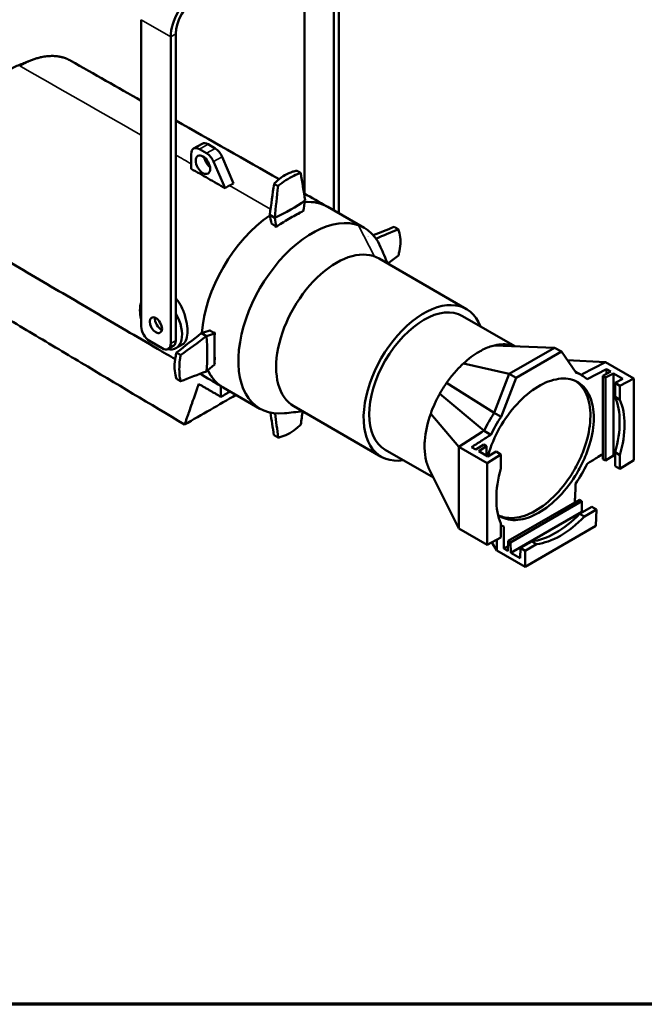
# Model space of a CAD drawing. Header units: millimetres. Extents: x 20 to 2980, y 20 to 2980.
# Tile 4 of 12: x 2099 to 2623, y 20 to 846. Entities that reach past the tile are written whole.
import ezdxf

# ---------------------------------------------------------------- set-up
doc = ezdxf.new("R2010")
doc.units = ezdxf.units.MM
for name, color, linetype, lineweight in [('Border (ISO)', 7, 'Continuous', 70), ('Visible (ISO)', 7, 'Continuous', 50), ('Visible Narrow (ISO)', 7, 'Continuous', 35)]:
    doc.layers.add(name, color=color, linetype=linetype, lineweight=lineweight)

# ---------------------------------------------------------------- blocks, each defined once
blk = doc.blocks.new('Borders Chauvet')
at = {"layer": 'Border (ISO)'}
blk.add_line((2980, 20), (20, 20), dxfattribs=at)

msp = doc.modelspace()

# ---------------------------------------------------------------- linework, layer by layer
at = {"layer": 'Visible (ISO)'}
for p, q in [((2337.67, 915.71), (2337.67, 699.87)), ((2362.42, 910.41), (2362.42, 685.75)), ((2366.66, 683.3), (2366.66, 912.86)), ((2200.85, 845.7), (2200.85, 588.5)), ((2225.6, 831.41), (2225.6, 574.21)), ((2229.84, 576.66), (2229.84, 833.86)), ((2244.81, 737.59), (2251.88, 741.68)), ((2249.81, 737.1), (2255.7, 733.69)), ((2256.88, 741.18), (2262.77, 737.78)), ((2242.74, 733.02), (2242.74, 720.66)), ((2261.58, 726.68), (2271.28, 704.35)), ((2268.65, 730.76), (2278.35, 708.43)), ((2357.2, 688.77), (2387.93, 671.03)), ((2312.81, 679.53), (2308.64, 682.03)), ((2333.68, 683.67), (2333.68, 683.27)), ((2313.31, 672.16), (2313.31, 672.71)), ((2313.88, 671.83), (2313.31, 672.16)), ((2313.88, 671.83), (2313.88, 672.36)), ((2366.66, 674.79), (2366.66, 674.79)), ((2400.31, 645.4), (2473.65, 603.06)), ((2514.04, 571.94), (2470.27, 597.21)), ((2251.27, 582.72), (2255.51, 580.18)), ((2261.62, 583.22), (2262.14, 583.52)), ((2262.14, 583.52), (2262.7, 583.2)), ((2262.18, 582.89), (2262.7, 583.2)), ((2207.92, 576.26), (2218.53, 570.13)), ((2227.77, 572.09), (2223.53, 569.64)), ((2235.75, 573.56), (2229.96, 570.21)), ((2547.53, 570.65), (2497.2, 572.6)), ((2509.5, 548.69), (2547.53, 570.65)), ((2512.84, 571.99), (2510.98, 572.75)), ((2553.27, 567.34), (2547.53, 570.65)), ((2515.24, 545.38), (2553.27, 567.34)), ((2553.27, 567.34), (2565.53, 549.61)), ((2262.7, 560.33), (2262.35, 560.13)), ((2509.5, 548.69), (2471.05, 557.44)), ((2590.2, 558.45), (2558.14, 560.29)), ((2570.55, 548.3), (2590.2, 558.45)), ((2613.9, 544.77), (2590.2, 558.45)), ((2496.82, 515.88), (2509.5, 548.69)), ((2502.55, 512.57), (2515.24, 545.38)), ((2515.24, 545.38), (2509.5, 548.69)), ((2570.27, 547.52), (2564.79, 550.68)), ((2574.74, 544.19), (2590.98, 552.58)), ((2594.52, 550.54), (2587.98, 546.97)), ((2587.98, 477.14), (2587.98, 546.97)), ((2587.98, 546.97), (2590.1, 545.74)), ((2590.1, 545.74), (2596.99, 549.11)), ((2590.1, 545.74), (2590.1, 475.92)), ((2590.98, 552.58), (2590.98, 548.61)), ((2590.98, 552.58), (2594.52, 550.54)), ((2596.99, 549.11), (2596.99, 480.1)), ((2596.99, 549.11), (2604.8, 544.61)), ((2264.9, 540.67), (2264.89, 540.68)), ((2267.56, 538.57), (2267.7, 529.42)), ((2269.7, 537.21), (2300.43, 519.47)), ((2496.82, 515.88), (2456.95, 541.14)), ((2604.8, 544.61), (2598.24, 541.04)), ((2598.24, 541.04), (2598.24, 529.31)), ((2598.24, 541.04), (2602.23, 538.74)), ((2613.9, 544.77), (2602.23, 538.74)), ((2602.23, 538.74), (2602.23, 527)), ((2613.9, 476.35), (2613.9, 544.77)), ((2318.23, 533.38), (2318.23, 533.38)), ((2320.65, 529.2), (2320.65, 529.2)), ((2488.35, 500.93), (2451.26, 532.08)), ((2602.23, 527), (2598.24, 529.31)), ((2328.81, 521.56), (2402.15, 479.22)), ((2467.16, 487.42), (2443.57, 515.3)), ((2502.55, 512.57), (2496.82, 515.88)), ((2467.16, 487.42), (2486.81, 499.95)), ((2494.09, 497.62), (2488.35, 500.93)), ((2467.16, 419), (2467.16, 487.42)), ((2490.86, 473.73), (2467.16, 487.42)), ((2481.39, 485.22), (2477.84, 487.26)), ((2488.28, 489.4), (2481.39, 485.22)), ((2483.85, 483.79), (2490.4, 488.18)), ((2490.4, 488.18), (2488.28, 489.4)), ((2490.4, 488.18), (2490.4, 480.02)), ((2445.85, 461.78), (2405.52, 485.07)), ((2491.63, 479.3), (2483.85, 483.79)), ((2490.86, 473.73), (2502.53, 481.17)), ((2498.53, 483.49), (2491.63, 479.3)), ((2502.53, 481.17), (2498.53, 483.49)), ((2502.53, 469.44), (2502.53, 481.17)), ((2596.99, 480.1), (2590.1, 475.92)), ((2598.24, 479.38), (2596.99, 480.1)), ((2598.24, 482.95), (2598.24, 471.22)), ((2598.24, 482.95), (2602.23, 480.65)), ((2602.23, 480.65), (2602.23, 468.91)), ((2490.86, 473.73), (2490.86, 405.32)), ((2590.1, 475.92), (2587.98, 477.14)), ((2602.23, 468.91), (2598.24, 471.22)), ((2613.9, 476.35), (2602.23, 468.91)), ((2467.16, 419), (2442.37, 468.77)), ((2568.38, 443.16), (2508.52, 408.6)), ((2510.61, 407.39), (2570.46, 441.95)), ((2568.38, 443.16), (2570.46, 441.95)), ((2570.46, 441.95), (2570.27, 433.04)), ((2510.8, 398.71), (2570.27, 433.04)), ((2578.63, 437.24), (2568.47, 431.37)), ((2572.45, 429.07), (2568.47, 431.37)), ((2570.27, 433.04), (2570.82, 432.73)), ((2582.62, 434.94), (2572.45, 429.07)), ((2578.63, 437.24), (2582.62, 434.94)), ((2582.62, 434.94), (2582, 421.11)), ((2502.53, 411.35), (2502.53, 423.08)), ((2522.76, 386.9), (2582, 421.11)), ((2490.86, 405.32), (2467.16, 419)), ((2490.86, 405.32), (2502.53, 411.35)), ((2499.05, 400.59), (2494.72, 407.31)), ((2499.05, 400.59), (2499.05, 409.55)), ((2508.52, 408.6), (2508.32, 400.14)), ((2510.61, 407.39), (2508.52, 408.6)), ((2510.8, 398.71), (2510.61, 407.39)), ((2528.32, 408.19), (2518.77, 402.68)), ((2532.31, 405.89), (2522.76, 400.38)), ((2528.32, 408.19), (2532.31, 405.89)), ((2522.76, 386.9), (2499.05, 400.59)), ((2504.79, 402.18), (2508.42, 404.27)), ((2508.32, 400.14), (2504.79, 402.18)), ((2518.58, 394.22), (2510.8, 398.71)), ((2518.77, 402.68), (2518.58, 394.22)), ((2522.76, 400.38), (2518.77, 402.68)), ((2522.76, 400.38), (2522.76, 386.9))]:
    msp.add_line(p, q, dxfattribs=at)
for centre, major_axis, ratio, start_param, end_param in [((2246.81, 843.66), (-15, -25.98), 0.57735, 3.926991, 5.497787), ((2246.81, 843.66), (12, 20.78), 0.57735, 0.785398, 2.356194), ((2249.81, 728.93), (-5, 8.66), 0.57735, 5.497787, 7.068583), ((2256.88, 733.02), (-5, 8.66), 0.57735, 5.497787, 6.283185), ((2262.77, 729.61), (5, -8.66), 0.57735, 1.375338, 2.356194), ((2259.71, 728.12), (4.25, -7.36), 0.57735, 4.124098, 5.30068), ((2255.7, 725.53), (-5, 8.66), 0.57735, 4.516931, 5.497787), ((2239.31, 670.3), (130.41, -843.23), 0.118918, 1.580785, 1.608031), ((2407.61, 509.75), (-113.58, -976.59), 0.121848, 4.522084, 4.549247), ((2183.23, 606.84), (-114.52, -984.65), 0.121848, 1.658854, 1.685985), ((2211.38, 752.83), (-162.5, 0), 0.57735, 2.24487, 2.46686), ((2231.97, 796.14), (110.18, 737.6), 0.162221, 4.585766, 4.598038), ((2189.85, 533.64), (115.22, 771.36), 0.162221, 4.946266, 4.946268), ((2313.45, 612.99), (43.75, 75.78), 0.57735, 6.283185, 6.660059), ((2313.45, 612.99), (43.75, 75.78), 0.57735, 0.861421, 2.279075), ((2344.18, 595.25), (43.75, 75.78), 0.57735, 5.880581, 9.827977), ((2457.07, 428.22), (-138.89, 634.51), 0.154749, 1.125668, 1.12567), ((2414.94, 643.78), (-132.82, 606.74), 0.154749, 1.473898, 1.48605), ((2190.66, 796.89), (-133.64, 610.5), 0.154749, 4.472962, 4.485206), ((2240.79, 1074.52), (-119.62, -1028.5), 0.121848, 1.190842, 1.190843), ((2323.78, 607.03), (-43.75, -75.78), 0.57735, 3.7663, 3.822028), ((2323.78, 607.03), (-43.75, -75.78), 0.57735, 4.058805, 4.087681), ((2354.29, 670.97), (-3.63, 6.28), 0.57735, 1.423649, 1.423822), ((2350.05, 668.52), (3.63, -6.28), 0.57735, 1.664001, 1.664024), ((2420.17, 565.88), (-795.46, -308.68), 0.118918, 4.675237, 4.697556), ((2168.12, 679.45), (-802.03, -311.23), 0.118918, 1.814625, 1.839138), ((2350.04, 668.41), (3.62, -6.28), 0.57735, 4.514776, 4.515042), ((2350.05, 668.52), (-3.63, 6.28), 0.57735, 1.385947, 1.386213), ((2326.55, 454.72), (610.41, 485.46), 0.162221, 1.336917, 1.336919), ((2364.56, 583.48), (35.75, 61.92), 0.57735, 0, 3.141593), ((2196.98, 631.36), (-788.96, -586.66), 0.121848, 1.749666, 1.761184), ((2437.9, 541.14), (-35.75, -61.92), 0.57735, 2.703556, 6.721222), ((2217.46, 591.86), (12.5, -21.65), 0.57735, 3.577369, 4.276612), ((2437.9, 541.14), (-32.37, -56.07), 0.57735, 3.141593, 6.283185), ((2217.47, 591.97), (-3.62, 6.28), 0.57735, 0.625117, 2.516476), ((2217.46, 591.86), (-3.62, 6.28), 0.57735, 0.605364, 0.686656), ((2217.46, 591.86), (12.5, -21.65), 0.57735, 5.804554, 7.863285), ((2207.92, 584.42), (5, -8.66), 0.57735, 3.926991, 5.497787), ((2478.79, 598.86), (799.49, 589.07), 0.125197, 1.766135, 1.793184), ((2226.75, 711.92), (792.94, 584.24), 0.125197, 4.629282, 4.656528), ((2317.67, 497.54), (-591.35, -191.43), 0.163563, 4.759738, 4.771863), ((2100.56, 316.32), (835.09, 615.3), 0.125197, 1.298123, 1.298124), ((2141.31, 631.46), (81.25, -140.73), 0.57735, 0.674074, 0.896064), ((2114.1, 638.69), (-587.71, -190.25), 0.163563, 1.760555, 1.772826), ((2320.36, 710.84), (-614.6, -198.96), 0.163563, 1.412325, 1.412326), ((2323.78, 607.03), (-43.75, -75.78), 0.57735, 5.337096, 5.365972), ((2218.53, 578.3), (5, -8.66), 0.57735, 5.497787, 7.068583), ((2222.77, 580.75), (5, -8.66), 0.57735, 0, 0.785398), ((2323.78, 607.03), (-43.75, -75.78), 0.57735, 5.60275, 5.658478), ((2092.8, 580.37), (-591.21, -464.7), 0.166407, 1.717128, 1.729372), ((2253.66, 664.95), (797.77, 313.39), 0.124882, 4.63854, 4.665671), ((1877.43, 511.89), (833.3, 327.35), 0.124882, 5.133681, 5.133683), ((2313.45, 612.99), (-43.75, -75.78), 0.57735, 5.907359, 6.040754), ((2313.45, 612.99), (-43.75, -75.78), 0.57735, 6.04409, 6.113843), ((2534.41, 485.42), (35.85, 62.1), 0.57735, 6.148996, 6.407873), ((2313.45, 612.99), (-43.75, -75.78), 0.57735, 6.114165, 6.166282), ((2313.45, 612.99), (-43.75, -75.78), 0.57735, 6.166422, 6.233161), ((2313.45, 612.99), (-43.75, -75.78), 0.57735, 6.233161, 6.283185), ((2323.78, 614.87), (-50, -86.6), 0.57735, 0.725389, 0.7254), ((2549.56, 476.67), (-36.69, -66.57), 0.563601, 1.962188, 2.727739), ((2552.38, 475.04), (-38, -65.82), 0.57735, 1.973419, 2.73897), ((2408.36, 575.63), (-127.48, 847.59), 0.124882, 1.622275, 1.644563), ((2184.43, 672.98), (-126.44, 840.64), 0.124882, 4.480662, 4.505222), ((2238.56, 737.56), (110.4, 986.91), 0.125197, 4.48992, 4.501304), ((2528.68, 488.73), (35.85, 62.1), 0.57735, 1.464877, 1.704985), ((2534.41, 485.42), (35.85, 62.1), 0.57735, 1.464877, 1.704985), ((2534.41, 485.42), (-35.85, -62.1), 0.577348, 1.436607, 1.704984), ((2552.38, 475.04), (38, 65.82), 0.57735, 1.973419, 2.73897), ((2549.7, 476.59), (-39.45, -64.97), 0.562044, 0.415045, 1.180596), ((2534.41, 485.42), (-35.85, -62.1), 0.57735, 0.105374, 0.161445), ((2552.38, 475.04), (-38, -65.82), 0.57735, 0.402623, 1.168174)]:
    msp.add_ellipse(centre, major_axis=major_axis, ratio=ratio, start_param=start_param, end_param=end_param, dxfattribs=at)
for centre, major_axis in [((2252.64, 724.04), (-4.25, 7.36)), ((2213.22, 589.52), (-3.62, 6.28))]:
    msp.add_ellipse(centre, major_axis=major_axis, ratio=0.57735, dxfattribs=at)
for points, knots in [([(2086.39, 801.64), (2088.27, 802.76), (2090.2, 803.81), (2093.63, 805.53), (2095.11, 806.22), (2098.14, 807.56), (2099.73, 808.21), (2101.91, 809.06), (2102.61, 809.33), (2103.99, 809.85), (2104.66, 810.1), (2105.58, 810.45), (2105.9, 810.57), (2106.39, 810.76), (2106.54, 810.82), (2106.63, 810.86), (2106.65, 810.86), (2106.65, 810.86)], [0, 0, 0, 0, 0.667815, 0.667815, 1.156602, 1.156602, 1.662637, 1.662637, 1.908885, 1.908885, 2.211795, 2.211795, 2.462529, 2.462529, 2.75974, 2.75974, 2.892241, 2.892241, 2.892241, 2.892241]), ([(2098.96, 806.99), (2099.35, 807.21), (2099.73, 807.43), (2100.12, 807.65), (2100.77, 808.01), (2101.41, 808.35), (2102.06, 808.69), (2102.18, 808.75), (2102.3, 808.81), (2102.42, 808.87), (2103.07, 809.21), (2103.71, 809.52), (2104.36, 809.83), (2105.01, 810.14), (2105.65, 810.43), (2106.3, 810.71), (2106.41, 810.76), (2106.52, 810.81), (2106.63, 810.86), (2107.63, 811.29), (2108.62, 811.69), (2109.61, 812.05), (2110.59, 812.42), (2111.57, 812.75), (2112.55, 813.06), (2113.12, 813.24), (2113.69, 813.41), (2114.26, 813.56), (2114.28, 813.57), (2114.29, 813.57), (2114.3, 813.57), (2115.3, 813.85), (2116.3, 814.09), (2117.28, 814.3), (2118.77, 814.62), (2120.23, 814.86), (2121.67, 815.02), (2121.75, 815.03), (2121.83, 815.04), (2121.91, 815.05), (2121.93, 815.05), (2121.95, 815.05), (2121.97, 815.05), (2122.34, 815.09), (2122.71, 815.12), (2123.08, 815.15), (2123.95, 815.22), (2124.81, 815.26), (2125.66, 815.27), (2126.51, 815.28), (2127.34, 815.26), (2128.17, 815.21), (2128.64, 815.19), (2129.11, 815.15), (2129.58, 815.11), (2129.6, 815.1), (2129.62, 815.1), (2129.64, 815.1), (2129.9, 815.07), (2130.17, 815.04), (2130.43, 815.01), (2131.46, 814.88), (2132.48, 814.71), (2133.47, 814.49), (2133.89, 814.4), (2134.3, 814.3), (2134.71, 814.2), (2134.93, 814.14), (2135.16, 814.07), (2135.39, 814.01), (2135.42, 814), (2135.45, 813.99), (2135.48, 813.98), (2135.51, 813.97), (2135.53, 813.97), (2135.56, 813.96), (2136.12, 813.79), (2136.68, 813.61), (2137.23, 813.41), (2137.26, 813.4), (2137.28, 813.4), (2137.31, 813.39), (2137.63, 813.27), (2137.95, 813.15), (2138.26, 813.02), (2138.42, 812.96), (2138.58, 812.89), (2138.74, 812.82), (2138.9, 812.76), (2139.06, 812.69), (2139.22, 812.62), (2139.25, 812.61), (2139.27, 812.59), (2139.3, 812.58), (2139.92, 812.3), (2140.53, 812), (2141.14, 811.68), (2141.25, 811.62), (2141.35, 811.56), (2141.46, 811.5), (2141.57, 811.45), (2141.67, 811.39), (2141.77, 811.33)], [0.000002, 0.000002, 0.000002, 0.000002, 0.164706, 0.164706, 0.164706, 0.439308, 0.439308, 0.439308, 0.490221, 0.490221, 0.490221, 0.766141, 0.766141, 0.766141, 1.042508, 1.042508, 1.042508, 1.090205, 1.090205, 1.090205, 1.51761, 1.51761, 1.51761, 1.942856, 1.942856, 1.942856, 2.193672, 2.193672, 2.193672, 2.199344, 2.199344, 2.199344, 2.638939, 2.638939, 2.638939, 3.29926, 3.29926, 3.29926, 3.336326, 3.336326, 3.336326, 3.344848, 3.344848, 3.344848, 3.515798, 3.515798, 3.515798, 3.917197, 3.917197, 3.917197, 4.318065, 4.318065, 4.318065, 4.545526, 4.545526, 4.545526, 4.555992, 4.555992, 4.555992, 4.685554, 4.685554, 4.685554, 5.198647, 5.198647, 5.198647, 5.412209, 5.412209, 5.412209, 5.53281, 5.53281, 5.53281, 5.549388, 5.549388, 5.549388, 5.562185, 5.562185, 5.562185, 5.863571, 5.863571, 5.863571, 5.87665, 5.87665, 5.87665, 6.052741, 6.052741, 6.052741, 6.14193, 6.14193, 6.14193, 6.231917, 6.231917, 6.231917, 6.246046, 6.246046, 6.246046, 6.600602, 6.600602, 6.600602, 6.664684, 6.664684, 6.664684, 6.72651, 6.72651, 6.72651, 6.72651]), ([(2271.28, 704.35), (2266.52, 707.07), (2261.77, 709.78), (2252.25, 715.22), (2247.49, 717.94), (2242.74, 720.66)], [-4.036782, -4.036782, -4.036782, -4.036782, -2.018402, -2.018402, -0.000013, -0.000013, -0.000013, -0.000013]), ([(2312.25, 708.07), (2313.17, 709.02), (2314.11, 709.92), (2317.15, 712.58), (2319.29, 714.11), (2323.55, 716.57), (2325.8, 717.57), (2329.17, 718.61), (2330.26, 718.88), (2331.35, 719.08)], [-8.533009, -8.533009, -8.533009, -8.533009, -8.116203, -8.116203, -7.213423, -7.213423, -6.310643, -6.310643, -5.885131, -5.885131, -5.885131, -5.885131]), ([(2334.66, 717.18), (2333.74, 716.9), (2332.8, 716.57), (2329.77, 715.36), (2327.63, 714.3), (2323.37, 711.84), (2321.11, 710.36), (2317.74, 707.87), (2316.66, 707.03), (2315.57, 706.15)], [5.899158, 5.899158, 5.899158, 5.899158, 6.314405, 6.314405, 7.218001, 7.218001, 8.121597, 8.121597, 8.545551, 8.545551, 8.545551, 8.545551]), ([(2274.75, 706.55), (2274.16, 706.2), (2273.57, 705.85), (2272.42, 705.12), (2271.85, 704.74), (2271.28, 704.35)], [-0.5002321, -0.5002321, -0.5002321, -0.5002321, -0.2501608, -0.2501608, -0.0000176, -0.0000176, -0.0000176, -0.0000176]), ([(2278.35, 708.43), (2277.74, 708.14), (2277.13, 707.84), (2275.93, 707.21), (2275.34, 706.89), (2274.75, 706.55)], [0.0000177, 0.0000177, 0.0000177, 0.0000177, 0.2501906, 0.2501906, 0.5002318, 0.5002318, 0.5002318, 0.5002318]), ([(2314.14, 672.2), (2318.32, 674.86), (2322.33, 677.29), (2329.79, 681.6), (2333.38, 683.56), (2336.76, 685.27)], [-9.65861, -9.65861, -9.65861, -9.65861, -8.070361, -8.070361, -6.491862, -6.491862, -6.491862, -6.491862]), ([(2416.48, 647.98), (2416.84, 649.25), (2417.15, 650.51), (2417.93, 654.46), (2418.19, 657.09), (2418.19, 662.01), (2417.93, 664.46), (2417.14, 667.9), (2416.83, 668.97), (2416.45, 670.01)], [5.899158, 5.899158, 5.899158, 5.899158, 6.314405, 6.314405, 7.218001, 7.218001, 8.121597, 8.121597, 8.545551, 8.545551, 8.545551, 8.545551]), ([(2055.68, 662.82), (2060.09, 660.23), (2064.5, 657.64), (2073.33, 652.46), (2077.75, 649.87), (2090.99, 642.11), (2099.82, 636.93), (2126.3, 621.4), (2143.96, 611.05), (2179.28, 590.34), (2196.93, 579.99), (2219.49, 566.76), (2224.39, 563.89), (2229.29, 561.02)], [-29.963028, -29.963028, -29.963028, -29.963028, -28.090339, -28.090339, -26.21765, -26.21765, -22.472271, -22.472271, -14.981512, -14.981512, -7.490756, -7.490756, -5.412403, -5.412403, -5.412403, -5.412403]), ([(2235.75, 573.56), (2236.21, 573.82), (2236.63, 574.16), (2238.06, 575.71), (2238.8, 577.39), (2239.61, 581.59), (2239.71, 584.01), (2239.35, 589.44), (2238.88, 592.39), (2237.29, 598.6), (2236.14, 601.8), (2233.41, 607.28), (2231.94, 609.59), (2230.11, 611.74), (2229.98, 611.9), (2229.84, 612.05)], [17.814579, 17.814579, 17.814579, 17.814579, 18.1707, 18.1707, 19.160495, 19.160495, 20.08845, 20.08845, 21.030555, 21.030555, 22.03844, 22.03844, 22.892752, 22.892752, 22.961463, 22.961463, 22.961463, 22.961463]), ([(2063.92, 609.75), (2071.15, 605.43), (2078.37, 601.12), (2092.82, 592.49), (2100.04, 588.17), (2121.71, 575.23), (2136.15, 566.6), (2179.49, 540.71), (2208.39, 523.44), (2237.28, 506.18)], [0.000001, 0.000001, 0.000001, 0.000001, 3.064133, 3.064133, 6.128194, 6.128194, 12.256323, 12.256323, 24.512648, 24.512648, 24.512648, 24.512648]), ([(2262.51, 556.6), (2262.3, 560.39), (2262.2, 564.51), (2262.2, 573.12), (2262.3, 577.78), (2262.51, 582.7)], [-9.65861, -9.65861, -9.65861, -9.65861, -8.070361, -8.070361, -6.491862, -6.491862, -6.491862, -6.491862]), ([(2497.2, 572.6), (2494.02, 571.85), (2490.75, 570.64), (2486.33, 568.45), (2485.23, 567.86), (2481.91, 565.94), (2479.7, 564.47), (2475.33, 561.2), (2473.17, 559.4), (2471.05, 557.44)], [0, 0, 0, 0, 1.407718, 1.407718, 1.87648, 1.87648, 2.814348, 2.814348, 3.752301, 3.752301, 3.752301, 3.752301]), ([(2510.98, 572.75), (2508.9, 573.28), (2506.7, 573.53), (2502.07, 573.48), (2499.67, 573.18), (2497.2, 572.6)], [0, 0, 0, 0, 1.089664, 1.089664, 2.177339, 2.177339, 2.177339, 2.177339]), ([(2230.5, 544.5), (2230.14, 545.53), (2229.84, 546.58), (2229.05, 550), (2228.8, 552.46), (2228.8, 557.37), (2229.05, 559.99), (2229.84, 563.97), (2230.15, 565.27), (2230.53, 566.57)], [-8.533009, -8.533009, -8.533009, -8.533009, -8.116203, -8.116203, -7.213423, -7.213423, -6.310643, -6.310643, -5.885131, -5.885131, -5.885131, -5.885131]), ([(2233.82, 564.49), (2233.6, 563.13), (2233.42, 561.8), (2232.95, 557.67), (2232.8, 554.98), (2232.8, 550.06), (2232.95, 547.67), (2233.42, 544.42), (2233.61, 543.42), (2233.83, 542.47)], [5.899158, 5.899158, 5.899158, 5.899158, 6.314405, 6.314405, 7.218001, 7.218001, 8.121597, 8.121597, 8.545551, 8.545551, 8.545551, 8.545551]), ([(2471.05, 557.44), (2468.52, 555.1), (2466.06, 552.55), (2461.33, 547.07), (2459.07, 544.17), (2456.95, 541.14)], [0, 0, 0, 0, 1.121813, 1.121813, 2.245921, 2.245921, 2.245921, 2.245921]), ([(2256.69, 551.77), (2256.92, 551.29), (2257.56, 550.02), (2258.58, 548.24), (2259.63, 546.64), (2260.21, 545.85), (2260.47, 545.49)], [37.82195, 37.82195, 37.82195, 37.82195, 38.376429, 39.267915, 39.841496, 40.367182, 40.367182, 40.367182, 40.367182]), ([(2491.99, 481.34), (2492.2, 482.04), (2492.41, 482.73), (2495.13, 491.13), (2498.65, 498.81), (2507.37, 513.26), (2512.48, 519.89), (2523.63, 531.24), (2529.57, 535.84), (2541.5, 542.4), (2547.38, 544.28), (2558.31, 545.07), (2563.26, 543.96), (2571.56, 538.86), (2574.84, 534.92), (2579.29, 524.7), (2580.41, 518.51), (2580.33, 504.69), (2579.13, 497.18), (2576.84, 489.49), (2575.5, 485), (2573.79, 480.49), (2569.72, 471.59), (2567.37, 467.24), (2560.26, 455.92), (2555.04, 449.4), (2543.74, 438.38), (2537.76, 433.97), (2525.83, 427.87), (2519.98, 426.23), (2509.2, 425.95), (2504.36, 427.32), (2500.28, 430.16), (2500.22, 430.21), (2500.16, 430.25)], [-20.482543, -20.482543, -20.482543, -20.482543, -20.253681, -20.253681, -17.721282, -17.721282, -15.189366, -15.189366, -12.657694, -12.657694, -10.126078, -10.126078, -7.595227, -7.595227, -5.063659, -5.063659, -2.531891, -2.531891, 0, 0, 0, 1.479713, 1.479713, 2.96053, 2.96053, 5.496871, 5.496871, 8.032999, 8.032999, 10.56909, 10.56909, 13.104065, 13.104065, 13.144734, 13.144734, 13.144734, 13.144734]), ([(2249.03, 540.2), (2248.85, 539.67), (2248.67, 539.14), (2248.48, 538.61), (2248.24, 537.89), (2247.99, 537.18), (2247.74, 536.46), (2247.34, 535.31), (2246.95, 534.16), (2246.55, 533.01), (2246.36, 532.46), (2246.17, 531.91), (2245.98, 531.36), (2245.22, 529.17), (2244.46, 526.98), (2243.71, 524.79), (2243.63, 524.56), (2243.55, 524.33), (2243.47, 524.11), (2242.64, 521.69), (2241.8, 519.27), (2240.97, 516.85), (2240.85, 516.52), (2240.73, 516.18), (2240.61, 515.84), (2240.46, 515.39), (2240.3, 514.94), (2240.15, 514.49), (2240, 514.07), (2239.86, 513.65), (2239.71, 513.23), (2239.36, 512.2), (2239, 511.17), (2238.65, 510.14), (2238.58, 509.96), (2238.52, 509.78), (2238.46, 509.6), (2238.24, 508.97), (2238.02, 508.35), (2237.81, 507.72), (2237.63, 507.21), (2237.45, 506.69), (2237.28, 506.18)], [0.000001, 0.000001, 0.000001, 0.000001, 0.251104, 0.251104, 0.251104, 0.590868, 0.590868, 0.590868, 1.135958, 1.135958, 1.135958, 1.397972, 1.397972, 1.397972, 2.436791, 2.436791, 2.436791, 2.544841, 2.544841, 2.544841, 3.691709, 3.691709, 3.691709, 3.852063, 3.852063, 3.852063, 4.065323, 4.065323, 4.065323, 4.265144, 4.265144, 4.265144, 4.753583, 4.753583, 4.753583, 4.838578, 4.838578, 4.838578, 5.136899, 5.136899, 5.136899, 5.379548, 5.379548, 5.379548, 5.379548]), ([(2267.7, 529.42), (2267.34, 529.63), (2266.97, 529.84), (2266.6, 530.05), (2266.58, 530.06), (2266.56, 530.08), (2266.54, 530.09), (2266.41, 530.16), (2266.09, 530.35), (2265.43, 530.73), (2265.41, 530.74), (2265.39, 530.75), (2265.37, 530.76), (2264.6, 531.21), (2263.84, 531.65), (2263.08, 532.09), (2263.06, 532.1), (2263.05, 532.1), (2263.03, 532.11), (2262.26, 532.56), (2261.49, 533), (2260.72, 533.45), (2259.94, 533.9), (2259.15, 534.35), (2258.37, 534.81), (2257.58, 535.26), (2256.8, 535.71), (2256.02, 536.16), (2255.23, 536.62), (2254.45, 537.07), (2253.66, 537.52), (2252.88, 537.98), (2252.09, 538.43), (2251.31, 538.88), (2250.92, 539.11), (2250.53, 539.33), (2250.13, 539.56), (2249.77, 539.77), (2249.4, 539.98), (2249.03, 540.2)], [0.000001, 0.000001, 0.000001, 0.000001, 0.1555607, 0.1555607, 0.1555607, 0.1650583, 0.1650583, 0.1650583, 0.2179785, 0.2179785, 0.2179785, 0.2195432, 0.2195432, 0.2195432, 0.2793219, 0.2793219, 0.2793219, 0.2803949, 0.2803949, 0.2803949, 0.3407754, 0.3407754, 0.3407754, 0.4020984, 0.4020984, 0.4020984, 0.4634082, 0.4634082, 0.4634082, 0.5247241, 0.5247241, 0.5247241, 0.5860429, 0.5860429, 0.5860429, 0.6167101, 0.6167101, 0.6167101, 0.6454383, 0.6454383, 0.6454383, 0.6454383]), ([(2262.96, 542.54), (2263.42, 542.05), (2264.06, 541.42), (2264.66, 540.88), (2264.86, 540.7), (2264.89, 540.68)], [42.769322, 42.769322, 42.769322, 42.769322, 44.373591, 45.143144, 45.267534, 45.267534, 45.267534, 45.267534]), ([(2456.95, 541.14), (2455.93, 539.68), (2454.95, 538.19), (2453.05, 535.17), (2452.13, 533.64), (2451.26, 532.08)], [0, 0, 0, 0, 0.53614, 0.53614, 1.072288, 1.072288, 1.072288, 1.072288]), ([(2565.45, 542.48), (2569.18, 539.93), (2572.15, 536.2), (2576.44, 526.35), (2577.56, 520.16), (2577.48, 506.34), (2576.28, 498.83), (2573.98, 491.14), (2572.64, 486.65), (2570.94, 482.13), (2566.87, 473.24), (2564.52, 468.89), (2557.41, 457.56), (2552.19, 451.05), (2540.88, 440.03), (2534.91, 435.62), (2522.97, 429.51), (2517.13, 427.87), (2507.63, 427.63), (2503.86, 428.4), (2500.52, 430)], [-7.40991, -7.40991, -7.40991, -7.40991, -5.063659, -5.063659, -2.531891, -2.531891, 0, 0, 0, 1.479713, 1.479713, 2.96053, 2.96053, 5.496871, 5.496871, 8.032999, 8.032999, 10.56909, 10.56909, 12.49656, 12.49656, 12.49656, 12.49656]), ([(2267.7, 529.42), (2269.13, 530.24), (2270.4, 530.97), (2273.59, 532.82), (2274.46, 533.32), (2275.45, 533.89)], [0.000001, 0.000001, 0.000001, 0.000001, 0.6070719, 0.6070719, 0.8924772, 0.8924772, 0.8924772, 0.8924772]), ([(2451.26, 532.08), (2449.73, 529.37), (2448.32, 526.6), (2445.74, 520.98), (2444.59, 518.14), (2443.57, 515.3)], [0, 0, 0, 0, 0.933706, 0.933706, 1.866274, 1.866274, 1.866274, 1.866274]), ([(2443.57, 515.3), (2440.8, 507.54), (2439.12, 499.83), (2438.52, 491.59), (2438.47, 490.57), (2438.34, 485.56), (2438.63, 481.76), (2439.95, 474.76), (2440.98, 471.58), (2442.37, 468.77)], [0, 0, 0, 0, 2.549741, 2.549741, 2.91285, 2.91285, 4.365956, 4.365956, 5.819137, 5.819137, 5.819137, 5.819137]), ([(2315.64, 495.29), (2316.7, 495.48), (2317.76, 495.74), (2321.11, 496.77), (2323.37, 497.77), (2327.63, 500.23), (2329.77, 501.77), (2332.82, 504.44), (2333.78, 505.36), (2334.72, 506.33)], [5.899158, 5.899158, 5.899158, 5.899158, 6.314405, 6.314405, 7.218001, 7.218001, 8.121597, 8.121597, 8.545551, 8.545551, 8.545551, 8.545551]), ([(2494.09, 497.62), (2491.38, 495.9), (2488.67, 494.17), (2483.26, 490.72), (2480.55, 488.99), (2477.84, 487.26)], [-2.299952, -2.299952, -2.299952, -2.299952, -1.149977, -1.149977, -0.000001, -0.000001, -0.000001, -0.000001]), ([(2574.74, 473.21), (2577.45, 474.94), (2580.15, 476.66), (2584.57, 479.48), (2586.27, 480.57), (2587.98, 481.65)], [-2.299955, -2.299955, -2.299955, -2.299955, -1.149978, -1.149978, -0.42571, -0.42571, -0.42571, -0.42571]), ([(2565.15, 456.59), (2565.12, 456.03), (2565.1, 455.46), (2565.07, 454.89), (2564.95, 452.11), (2564.83, 449.33), (2564.7, 446.55), (2564.62, 444.67), (2564.54, 442.78), (2564.45, 440.89)], [0.000001, 0.000001, 0.000001, 0.000001, 0.203884, 0.203884, 0.203884, 1.200045, 1.200045, 1.200045, 1.876866, 1.876866, 1.876866, 1.876866]), ([(2504.79, 420.8), (2504.79, 417.69), (2504.79, 414.59), (2504.79, 408.38), (2504.79, 405.28), (2504.79, 402.18)], [-2.280455, -2.280455, -2.280455, -2.280455, -1.140228, -1.140228, -0.000001, -0.000001, -0.000001, -0.000001])]:
    msp.add_open_spline(points, degree=3, knots=knots, dxfattribs=at)
for points, degree in [([(2141.77, 811.33), (2161.46, 800.12), (2181.16, 788.92), (2200.85, 777.72)], 3), ([(2229.84, 761.22), (2258.72, 744.79), (2287.59, 728.36), (2316.47, 711.93)], 3), ([(2334.66, 717.18), (2333, 718.13), (2331.35, 719.08)], 2), ([(2337.37, 700.04), (2343.73, 696.42), (2350.1, 692.8), (2356.47, 689.18)], 3), ([(2310.15, 674.66), (2312.14, 673.43), (2314.14, 672.2)], 2), ([(2401.57, 655.07), (2403.59, 650.44), (2405.6, 645.81), (2407.62, 641.18)], 3), ([(2513.44, 571.97), (2512.64, 572.27), (2511.82, 572.53), (2510.98, 572.75)], 3), ([(2233.82, 564.49), (2232.17, 565.53), (2230.53, 566.57)], 2), ([(2250.21, 548.75), (2255.99, 545.36), (2261.76, 541.98), (2267.53, 538.59)], 3), ([(2237.28, 506.18), (2251.64, 514.47), (2266, 522.77), (2280.36, 531.06)], 3), ([(2336.12, 517.34), (2331.11, 516.77), (2326.11, 516.21), (2321.1, 515.64)], 3), ([(2315.64, 495.29), (2313.91, 496.29), (2312.19, 497.29)], 2), ([(2491.44, 479.42), (2491.61, 480.06), (2491.8, 480.7), (2491.99, 481.34)], 3), ([(2442.37, 468.77), (2442.39, 468.73), (2442.42, 468.68), (2442.44, 468.64)], 3)]:
    msp.add_open_spline(points, degree=degree, dxfattribs=at)
for points, weights in [([(2312.25, 708.07), (2313.91, 707.11), (2315.57, 706.15)], [1.0000000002, 1.00000000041, 1.0000000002]), ([(2413.03, 671.87), (2414.74, 670.94), (2416.45, 670.01)], [1.00000000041, 1.00000000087, 1.00000000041]), ([(2262.51, 582.7), (2260.46, 583.9), (2258.41, 585.1)], [0.999999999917, 0.999999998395, 0.999999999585]), ([(2230.5, 544.5), (2232.17, 543.49), (2233.83, 542.47)], [1.00000000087, 1.00000000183, 1.00000000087])]:
    msp.add_rational_spline(points, weights, degree=2, dxfattribs=at)
at = {"layer": 'Visible Narrow (ISO)'}
for p, q in [((2200.85, 845.7), (2225.6, 831.41)), ((2225.95, 831.62), (2229.49, 833.66)), ((2249.81, 737.1), (2256.88, 741.18)), ((2255.7, 733.69), (2262.77, 737.78)), ((2261.58, 726.68), (2268.65, 730.76)), ((2309.3, 686.8), (2274.75, 706.55)), ((2383.14, 673.24), (2396.4, 647.21)), ((2229.84, 576.66), (2225.6, 574.21)), ((2569.69, 547.85), (2570.55, 548.3)), ((2262.96, 542.54), (2262.95, 542.56)), ((2486.81, 499.95), (2488.35, 500.93))]:
    msp.add_line(p, q, dxfattribs=at)
for points in [[(2200.85, 748.77), (2166.88, 768.18), (2132.92, 787.58), (2098.96, 806.99)], [(2242.74, 724.84), (2238.44, 727.29), (2234.14, 729.75), (2229.84, 732.2)], [(2260.47, 545.49), (2260.51, 545.45), (2260.54, 545.4), (2260.58, 545.35)]]:
    msp.add_open_spline(points, degree=3, dxfattribs=at)

# ---------------------------------------------------------------- block references
msp.add_blockref('Borders Chauvet', (0, 0))

doc.saveas('drawing.dxf')
